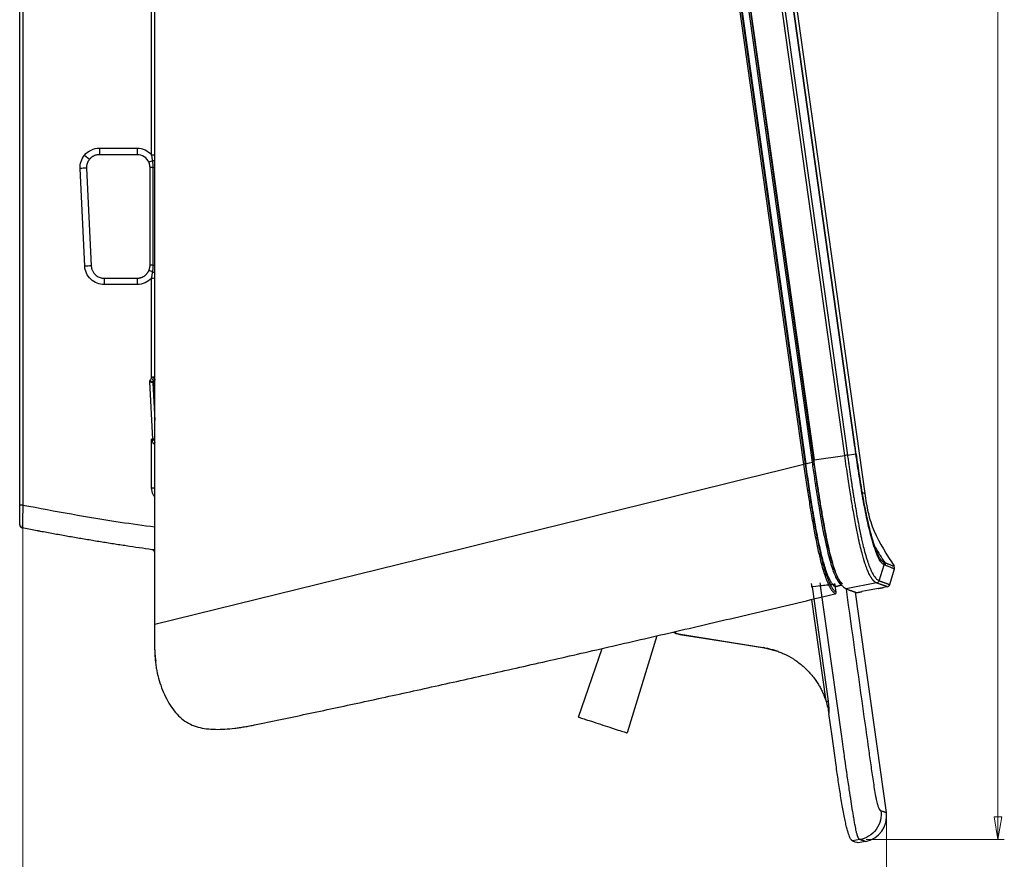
# Model space of a CAD drawing. Header units: millimetres. Extents: x 15 to 1195, y 5 to 836.
# Tile 22 of 35: x 171 to 324, y 285 to 415. Entities that reach past the tile are written whole.
import ezdxf

# ---------------------------------------------------------------- set-up
doc = ezdxf.new("R2010")
doc.units = ezdxf.units.MM
doc.styles.add('SLDTEXTSTYLE0', font='TXT', dxfattribs={"width": 0.75})
doc.dimstyles.new('SLDDIMSTYLE0', dxfattribs={"dimtxt": 3.5, "dimasz": 3.556, "dimexe": 0, "dimexo": 0.0625, "dimgap": 0.875, "dimtad": 1, "dimrnd": 1e-09, "dimzin": 12, "dimdsep": 46, "dimtxsty": 'SLDTEXTSTYLE0', "dimblk1": 'CLOSED', "dimblk2": 'CLOSED', "dimsah": 1, "dimcen": 0.09, "dimadec": 0, "dimazin": 3, "dimtfac": 1, "dimtofl": 0, "dimtmove": 0, "dimatfit": 3, "dimldrblk": 'CLOSED', "dimfxl": 0, "dimfrac": 2, "dimtolj": 1, "dimtzin": 12, "dimarcsym": 0})

# ---------------------------------------------------------------- blocks, each defined once
blk = doc.blocks.new('_Closed')
at = {"color": 0, "linetype": 'ByBlock', "lineweight": -2}
for p, q in [((-1, 0.166667), (0, 0)), ((-1, 0.166667), (-1, -0.166667)), ((0, 0), (-1, -0.166667)), ((0, 0), (-1, 0))]:
    blk.add_line(p, q, dxfattribs=at)
blk = doc.blocks.new('_D_1')
at = {"color": 7, "linetype": 'Continuous', "lineweight": 0}
for p, q in [((171.31, 338.66), (171.31, 264.59)), ((305.53, 290.85), (305.53, 264.59)), ((171.31, 265.59), (305.53, 265.59))]:
    blk.add_line(p, q, dxfattribs=at)
at = {"color": 7, "linetype": 'Continuous', "lineweight": 18, "xscale": 3.556, "yscale": 3.556, "rotation": 180.0000000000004}
blk.add_blockref('_Closed', (171.31, 265.59, 0), dxfattribs=at)
at = {"color": 7, "linetype": 'Continuous', "lineweight": 18, "xscale": 3.556, "yscale": 3.556}
blk.add_blockref('_Closed', (305.53, 265.59, 0), dxfattribs=at)
at = {"color": 7, "linetype": 'Continuous', "lineweight": 18, "insert": (235.94, 270.1), "char_height": 3.5, "attachment_point": 1, "style": 'SLDTEXTSTYLE0'}
blk.add_mtext('134,23', dxfattribs=at)
blk = doc.blocks.new('_D_2')
at = {"color": 7, "linetype": 'Continuous', "lineweight": 0}
for p, q in [((270.67, 583.11), (323.86, 583.11)), ((322.86, 583.11), (322.86, 287.65)), ((302.41, 287.65), (323.86, 287.65))]:
    blk.add_line(p, q, dxfattribs=at)
at = {"color": 7, "linetype": 'Continuous', "lineweight": 18, "xscale": 3.556, "yscale": 3.556}
for p, rotation in [((322.86, 583.11, 0), 90.0000000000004), ((322.86, 287.65, 0), 270.0000000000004)]:
    blk.add_blockref('_Closed', p, dxfattribs=dict(at, rotation=rotation))
at = {"color": 7, "linetype": 'Continuous', "lineweight": 18, "insert": (318.35, 425.63), "char_height": 3.5, "attachment_point": 1, "rotation": 90, "style": 'SLDTEXTSTYLE0'}
blk.add_mtext('295,46', dxfattribs=at)

msp = doc.modelspace()

# ---------------------------------------------------------------- linework, layer by layer
at = {"color": 7, "linetype": 'Continuous', "lineweight": 25}
for p, q in [((270.324, 568.217), (302.194, 341.446)), ((269.363, 561.73), (299.483, 347.419)), ((292.719, 346.001), (262.549, 560.675)), ((262.735, 560.701), (292.905, 346.027)), ((262.847, 560.718), (293.012, 346.079)), ((294.04, 346.332), (263.889, 560.867)), ((264.075, 560.893), (294.226, 346.359)), ((264.162, 560.999), (294.282, 346.688)), ((299.06, 347.359), (268.94, 561.671)), ((300.526, 349.494), (270.938, 560.021)), ((300.572, 349.5), (270.984, 560.027)), ((191.812, 321.133), (191.812, 550.54)), ((191.317, 394.114), (191.317, 548.916)), ((170.812, 339.66), (170.812, 546.105)), ((171.308, 546.108), (171.308, 339.663)), ((183.193, 395.133), (189.064, 395.133)), ((180.891, 394.057), (181.667, 393.408)), ((189.072, 394.126), (183.202, 394.126)), ((180.929, 376.789), (180.197, 391.988)), ((181.204, 392.029), (181.937, 376.83)), ((191.072, 376.926), (191.072, 392.126)), ((191.566, 376.933), (191.566, 392.132)), ((189.064, 373.934), (183.926, 373.934)), ((183.935, 374.926), (189.072, 374.926)), ((191.317, 359.369), (191.317, 374.953)), ((191.002, 358.816), (191.454, 349.921)), ((191.595, 358.585), (191.514, 358.671)), ((191.514, 358.671), (191.812, 352.802)), ((191.812, 354.442), (191.595, 358.585)), ((191.454, 349.921), (191.317, 349.906)), ((191.317, 342.336), (191.317, 349.906)), ((299.483, 347.419), (300.794, 347.603)), ((294.282, 346.688), (299.06, 347.359)), ((191.382, 332.717), (191.382, 332.717)), ((191.541, 332.666), (191.546, 332.664)), ((303.632, 333.411), (303.499, 333.63)), ((304.414, 327.886), (305.197, 330.354)), ((306.053, 327.298), (306.793, 329.719)), ((304.019, 327.541), (299.282, 326.62)), ((293.979, 326.953), (296.476, 309.191)), ((297.6, 326.987), (297.535, 327.451)), ((297.57, 326.979), (298.538, 327.227)), ((305.534, 291.854), (300.72, 326.106)), ((305.105, 326.843), (305.083, 326.84)), ((305.67, 326.953), (305.105, 326.843)), ((296.153, 309.145), (293.927, 324.982)), ((272.365, 319.91), (272.812, 319.712)), ((272.812, 319.712), (272.812, 320.014)), ((269.829, 319.317), (265.218, 304.235)), ((272.948, 319.7), (273.44, 319.553)), ((273.219, 319.622), (286.373, 317.507)), ((257.683, 306.684), (261.361, 317.366)), ((286.581, 317.438), (288.584, 316.914)), ((296.153, 309.145), (296.476, 309.191)), ((301.406, 287.648), (300.272, 287.449)), ((302.267, 287.358), (301.144, 287.16))]:
    msp.add_line(p, q, dxfattribs=at)
at = {"color": 7, "linetype": 'Continuous', "lineweight": 25, "flags": 128}
for points in [[(191.783, 349.112), (191.791, 349.203), (191.812, 349.284)], [(293.012, 346.079), (293.588, 346.221), (294.04, 346.332)], [(295.302, 327.09), (294.562, 327.013), (293.979, 326.953)], [(297.554, 326.948), (298.113, 327.092), (298.553, 327.204)], [(297.725, 326.087), (297.619, 326.851), (297.603, 326.961)], [(304.294, 326.689), (302.854, 326.41), (301.722, 326.191)], [(296.481, 325.587), (297.095, 325.743), (297.577, 325.866)], [(273.44, 319.553), (280.798, 318.369), (286.581, 317.438)], [(297.714, 299.201), (297.082, 303.7), (296.585, 307.235)]]:
    msp.add_lwpolyline(points, dxfattribs=at)
at = {"color": 7, "linetype": 'Continuous', "lineweight": 25}
for centre, radius, start, end in [((212.128, 394.88), 28.936, 179.499, 181.49372), ((217.998, 394.88), 28.936, 179.499, 181.49372), ((191.44, 411.054), 16.941, 269.58335, 271.25974), ((182.03, 359.223), 32.816, 91.44223, 93.20291), ((196.596, 381.193), 13.041, 113.08758, 115.87353), ((191.481, 379.443), 12.689, 89.61663, 91.84409), ((191.542, 392.651), 0.542, 60.04951, 96.35942), ((191.608, 398.476), 6.345, 269.61663, 271.84409), ((182.763, 344.024), 32.816, 91.44223, 93.20291), ((191.481, 364.244), 12.689, 89.61663, 91.84409), ((191.608, 383.277), 6.345, 269.61663, 271.84409), ((174.883, 338.229), 41.144, 66.20743, 67.08273), ((191.541, 376.377), 0.505, 263.29071, 302.54508), ((212.3, 374.181), 28.375, 178.49399, 180.4987), ((217.437, 374.181), 28.375, 178.49399, 180.4987), ((191.44, 391.893), 16.941, 269.58335, 271.25974), ((160.334, 272.235), 92.001, 70.26923, 70.49895), ((259.343, 418.798), 90.33, 221.14129, 221.45822), ((191.927, 358.7), 0.55, 165.89864, 177.88439), ((191.914, 358.69), 0.4, 104.70746, 182.8208), ((191.995, 358.605), 0.4, 117.15829, 182.8241), ((191.869, 357.121), 1.49, 92.17931, 100.59038), ((192.136, 359.526), 0.502, 171.70721, 229.73013), ((194.387, 347.304), 3.883, 138.89627, 140.44467), ((193.224, 346.385), 3.706, 112.39761, 118.98534), ((141.878, 344.697), 49.85, 5.94106, 6.01498), ((192.323, 349.077), 0.601, 148.22119, 175.72183), ((192.304, 349.115), 0.541, 155.54422, 180.32567), ((300.699, 348.278), 0.682, 278.01579, 281.93412), ((191.44, 359.276), 16.941, 269.58335, 271.25974), ((171.185, 322.723), 16.941, 89.58335, 91.25974), ((171.312, 336.586), 0.5, 180, 259.01852), ((191.312, 332.223), 0.5, 0.00297, 81.95798), ((191.312, 332.222), 0.5, 0, 81.96138), ((304.717, 330.496), 0.5, 343.47166, 32.29739), ((306.315, 329.865), 0.5, 343, 32.54175), ((291.823, 326.859), 3.487, 3.80325, 12.0206), ((303.934, 328.027), 0.501, 281.30901, 343.60447), ((290.498, 326.721), 3.489, 3.80487, 12.01721), ((305.575, 327.444), 0.5, 281, 343), ((301.572, 291.297), 4, 280, 8)]:
    msp.add_arc(centre, radius, start, end, dxfattribs=at)
for points, knots in [([(180.891, 394.057), (181.163, 394.382), (181.52, 394.662), (182.325, 395.039), (182.77, 395.133), (183.193, 395.133)], [0, 0, 0, 0, 0.5, 0.5, 1, 1, 1, 1]), ([(189.064, 395.133), (189.476, 395.133), (189.907, 395.044), (190.693, 394.688), (191.044, 394.423), (191.317, 394.114)], [0, 0, 0, 0, 0.5, 0.5, 1, 1, 1, 1]), ([(180.197, 391.988), (180.179, 392.352), (180.229, 392.731), (180.469, 393.445), (180.658, 393.778), (180.891, 394.057)], [0, 0, 0, 0, 0.5, 0.5, 1, 1, 1, 1]), ([(181.667, 393.408), (181.638, 393.371), (181.578, 393.297), (181.498, 393.177), (181.426, 393.05), (181.363, 392.918), (181.31, 392.78), (181.266, 392.636), (181.233, 392.489), (181.211, 392.338), (181.2, 392.184), (181.203, 392.081), (181.204, 392.029)], [0, 0, 0, 0, 0.0956004, 0.1921782, 0.2897334, 0.3882662, 0.4877768, 0.5882653, 0.6897317, 0.7921762, 0.895599, 1, 1, 1, 1]), ([(183.202, 394.126), (183.154, 394.125), (183.059, 394.123), (182.918, 394.107), (182.78, 394.082), (182.645, 394.048), (182.515, 394.005), (182.389, 393.954), (182.267, 393.896), (182.152, 393.829), (182.042, 393.757), (181.938, 393.678), (181.841, 393.593), (181.75, 393.504), (181.695, 393.44), (181.667, 393.408)], [0, 0, 0, 0, 0.0818269, 0.1628362, 0.2430281, 0.3224026, 0.4009597, 0.4786995, 0.5556221, 0.6317276, 0.707016, 0.7814873, 0.8551417, 0.9279792, 1, 1, 1, 1]), ([(190.905, 392.927), (190.75, 393.281), (190.49, 393.588), (189.844, 394.011), (189.459, 394.126), (189.072, 394.126)], [0, 0, 0, 0, 0.5, 0.5, 1, 1, 1, 1]), ([(191.482, 393.19), (191.47, 393.268), (191.446, 393.422), (191.405, 393.653), (191.369, 393.844), (191.343, 393.979), (191.33, 394.046), (191.322, 394.085), (191.318, 394.104), (191.316, 394.113)], [0, 0, 0, 0, 0.2521789, 0.5001634, 0.7501445, 0.8752125, 0.9377961, 0.9691056, 1, 1, 1, 1]), ([(191.072, 392.126), (191.072, 392.166), (191.07, 392.252), (191.057, 392.389), (191.032, 392.534), (191.003, 392.65), (190.973, 392.751), (190.944, 392.834), (190.917, 392.897), (190.905, 392.927)], [0, 0, 0, 0, 0.1466517, 0.3128658, 0.4987057, 0.6822847, 0.748768, 0.8832299, 1, 1, 1, 1]), ([(191.566, 392.132), (191.565, 392.214), (191.563, 392.374), (191.552, 392.605), (191.534, 392.818), (191.512, 393.011), (191.491, 393.133), (191.482, 393.19)], [0, 0, 0, 0, 0.2326622, 0.4503066, 0.6521574, 0.8364178, 1, 1, 1, 1]), ([(183.926, 373.934), (183.581, 373.934), (183.211, 373.995), (182.492, 374.271), (182.146, 374.486), (181.567, 375.038), (181.335, 375.373), (181.025, 376.078), (180.946, 376.445), (180.929, 376.789)], [0, 0, 0, 0, 0.25, 0.25, 0.5, 0.5, 0.75, 0.75, 1, 1, 1, 1]), ([(181.937, 376.83), (181.94, 376.782), (181.947, 376.68), (181.973, 376.524), (182.014, 376.358), (182.074, 376.184), (182.156, 376.004), (182.262, 375.823), (182.394, 375.644), (182.589, 375.435), (182.851, 375.232), (183.165, 375.07), (183.456, 374.978), (183.71, 374.933), (183.865, 374.929), (183.935, 374.926)], [0, 0, 0, 0, 0.04786043, 0.09991087, 0.15615085, 0.21657983, 0.28119721, 0.35000237, 0.42299463, 0.50017325, 0.63145931, 0.74710037, 0.84707995, 0.93138382, 1, 1, 1, 1]), ([(190.905, 376.125), (190.917, 376.154), (190.944, 376.218), (190.989, 376.348), (191.036, 376.526), (191.062, 376.702), (191.071, 376.839), (191.072, 376.898), (191.072, 376.926)], [0, 0, 0, 0, 0.116671, 0.2512536, 0.5013005, 0.7855252, 0.8955806, 1, 1, 1, 1]), ([(191.482, 375.876), (191.491, 375.933), (191.512, 376.054), (191.534, 376.247), (191.552, 376.46), (191.563, 376.691), (191.565, 376.85), (191.566, 376.933)], [0, 0, 0, 0, 0.1638501, 0.3482871, 0.550178, 0.767679, 1, 1, 1, 1]), ([(189.072, 374.926), (189.12, 374.927), (189.216, 374.929), (189.358, 374.945), (189.498, 374.97), (189.635, 375.005), (189.768, 375.05), (189.897, 375.103), (190.021, 375.164), (190.14, 375.233), (190.252, 375.31), (190.359, 375.393), (190.459, 375.483), (190.552, 375.579), (190.638, 375.68), (190.717, 375.785), (190.787, 375.895), (190.851, 376.008), (190.887, 376.086), (190.905, 376.125)], [0, 0, 0, 0, 0.06215354, 0.12389054, 0.18521106, 0.24611515, 0.30660287, 0.36667427, 0.42632941, 0.48556835, 0.54439114, 0.60279785, 0.66078855, 0.71836329, 0.77552214, 0.83226516, 0.88859243, 0.94450402, 1, 1, 1, 1]), ([(191.316, 374.953), (191.318, 374.963), (191.322, 374.982), (191.33, 375.02), (191.343, 375.088), (191.369, 375.222), (191.405, 375.414), (191.446, 375.644), (191.47, 375.798), (191.482, 375.876)], [0, 0, 0, 0, 0.03089436, 0.06220384, 0.1247875, 0.24985549, 0.49983657, 0.74781949, 1, 1, 1, 1]), ([(191.317, 374.953), (191.044, 374.643), (190.693, 374.378), (189.907, 374.023), (189.476, 373.934), (189.064, 373.934)], [0, 0, 0, 0, 0.5, 0.5, 1, 1, 1, 1]), ([(191.394, 358.834), (191.375, 358.833), (191.337, 358.829), (191.273, 358.825), (191.206, 358.821), (191.138, 358.819), (191.07, 358.817), (191.025, 358.816), (191.002, 358.816)], [0, 0, 0, 0, 0.1792804, 0.3527777, 0.5211187, 0.6848185, 0.8443174, 1, 1, 1, 1]), ([(191.378, 358.721), (191.363, 358.725), (191.331, 358.734), (191.274, 358.75), (191.199, 358.769), (191.107, 358.791), (191.037, 358.807), (191.002, 358.816)], [0, 0, 0, 0, 0.1488599, 0.3152962, 0.4993363, 0.7494877, 1, 1, 1, 1]), ([(191.046, 358.958), (191.074, 359.037), (191.109, 359.112), (191.2, 359.251), (191.254, 359.314), (191.317, 359.369)], [0, 0, 0, 0, 0.5, 0.5, 1, 1, 1, 1]), ([(191.317, 359.369), (191.331, 359.392), (191.358, 359.436), (191.405, 359.494), (191.467, 359.55), (191.55, 359.599), (191.611, 359.599), (191.64, 359.598)], [0, 0, 0, 0, 0.1826709, 0.348675, 0.5011152, 0.7558216, 1, 1, 1, 1]), ([(191.514, 358.671), (191.512, 358.672), (191.509, 358.676), (191.491, 358.684), (191.464, 358.694), (191.427, 358.706), (191.394, 358.716), (191.378, 358.721)], [0, 0, 0, 0, 0.1860982, 0.3789119, 0.5786888, 0.7856515, 1, 1, 1, 1]), ([(191.646, 358.993), (191.635, 358.983), (191.613, 358.964), (191.585, 358.934), (191.561, 358.908), (191.54, 358.886), (191.513, 358.864), (191.471, 358.846), (191.423, 358.839), (191.394, 358.834)], [0, 0, 0, 0, 0.1100781, 0.2127706, 0.3101126, 0.4049076, 0.5004599, 0.6951859, 1, 1, 1, 1]), ([(191.64, 359.598), (191.658, 359.596), (191.693, 359.59), (191.736, 359.585), (191.77, 359.582), (191.794, 359.58), (191.809, 359.581), (191.811, 359.584), (191.812, 359.585)], [0, 0, 0, 0, 0.1708977, 0.3399065, 0.5071704, 0.6728379, 0.8370621, 1, 1, 1, 1]), ([(191.913, 359.102), (191.909, 359.102), (191.894, 359.102), (191.857, 359.099), (191.811, 359.087), (191.768, 359.07), (191.731, 359.052), (191.69, 359.028), (191.66, 359.004), (191.646, 358.993)], [0, 0, 0, 0, 0.0633234, 0.2505075, 0.4988202, 0.6070349, 0.6989441, 0.8663328, 1, 1, 1, 1]), ([(191.428, 349.627), (191.422, 349.651), (191.416, 349.677), (191.408, 349.714), (191.405, 349.727), (191.4, 349.752), (191.399, 349.766), (191.393, 349.777)], [0, 0, 0, 0, 0.5, 0.5, 0.75, 0.75, 1, 1, 1, 1]), ([(191.724, 349.121), (191.715, 349.126), (191.697, 349.136), (191.667, 349.16), (191.636, 349.191), (191.605, 349.229), (191.573, 349.275), (191.529, 349.351), (191.475, 349.467), (191.444, 349.571), (191.428, 349.627)], [0, 0, 0, 0, 0.0736719, 0.1492598, 0.2284187, 0.3125932, 0.4029877, 0.5005766, 0.7349064, 1, 1, 1, 1]), ([(191.454, 349.921), (191.476, 349.924), (191.531, 349.933), (191.625, 349.949), (191.743, 349.97), (191.809, 349.984), (191.846, 349.993)], [0, 0, 0, 0, 0.1477993, 0.3638728, 0.6480271, 1, 1, 1, 1]), ([(191.461, 349.857), (191.485, 349.859), (191.532, 349.863), (191.598, 349.867), (191.658, 349.869), (191.71, 349.87), (191.756, 349.868), (191.795, 349.864), (191.829, 349.858), (191.859, 349.85), (191.877, 349.842), (191.885, 349.838)], [0, 0, 0, 0, 0.1537784, 0.2957292, 0.4265595, 0.546714, 0.6565412, 0.756377, 0.8465896, 0.9276136, 1, 1, 1, 1]), ([(300.84, 347.611), (300.799, 347.896), (300.709, 348.526), (300.62, 349.155), (300.572, 349.5)], [0, 0, 0, 0, 0.4523502, 1, 1, 1, 1]), ([(303.826, 332.632), (303.753, 332.839), (303.579, 333.331), (303.264, 334.391), (302.904, 335.77), (302.429, 337.824), (301.875, 340.624), (301.302, 344.1), (300.964, 346.434), (300.794, 347.603)], [0, 0, 0, 0, 0.0755249, 0.1792969, 0.2833569, 0.3864718, 0.5919292, 0.7956319, 1, 1, 1, 1]), ([(300.817, 347.609), (300.985, 346.449), (301.319, 344.14), (301.883, 340.716), (302.426, 337.973), (302.89, 335.983), (303.24, 334.652), (303.573, 333.559), (303.873, 332.698), (304.136, 332.063), (304.343, 331.625), (304.448, 331.491), (304.484, 331.444)], [0, 0, 0, 0, 0.1607882, 0.3200461, 0.4792702, 0.5584623, 0.6378237, 0.7168415, 0.7969751, 0.8770489, 0.9567568, 1, 1, 1, 1]), ([(292.905, 346.027), (292.9, 346.027), (292.878, 346.024), (292.808, 346.014), (292.762, 346.007), (292.719, 346.001)], [0, 0, 0, 0, 0.5, 0.5, 1, 1, 1, 1]), ([(297.577, 325.866), (297.553, 325.882), (297.506, 325.913), (297.434, 325.972), (297.361, 326.038), (297.288, 326.113), (297.214, 326.196), (297.141, 326.287), (297.067, 326.386), (296.993, 326.494), (296.918, 326.61), (296.844, 326.734), (296.769, 326.868), (296.694, 327.01), (296.541, 327.317), (296.303, 327.858), (295.969, 328.79), (295.628, 329.915), (295.247, 331.376), (294.818, 333.27), (294.348, 335.657), (293.98, 337.763), (293.7, 339.459), (293.51, 340.656), (293.316, 341.908), (293.12, 343.219), (292.92, 344.59), (292.787, 345.524), (292.719, 346.001)], [0, 0, 0, 0, 0.0223981, 0.0441804, 0.0653727, 0.0859999, 0.1060863, 0.1256558, 0.1447316, 0.1633367, 0.1814938, 0.1992253, 0.2165538, 0.2335016, 0.2500911, 0.3179444, 0.380761, 0.4406908, 0.4999904, 0.5779266, 0.6602302, 0.7507098, 0.7880809, 0.8269779, 0.8675154, 0.9097993, 0.9539293, 1, 1, 1, 1]), ([(292.905, 346.027), (292.944, 345.757), (293.019, 345.223), (293.132, 344.433), (293.244, 343.665), (293.354, 342.92), (293.475, 342.106), (293.609, 341.23), (293.807, 339.964), (294.065, 338.367), (294.388, 336.499), (294.73, 334.665), (295.079, 332.96), (295.441, 331.384), (295.8, 330.022), (296.148, 328.894), (296.475, 328.008), (296.77, 327.347), (297.044, 326.846), (297.263, 326.53), (297.443, 326.322), (297.587, 326.183), (297.679, 326.119), (297.725, 326.087)], [0, 0, 0, 0, 0.0263779, 0.0520425, 0.0769991, 0.1012532, 0.1248112, 0.1566155, 0.1870127, 0.2492626, 0.3144904, 0.3746751, 0.4389888, 0.5000776, 0.5622403, 0.6250073, 0.6875101, 0.7499643, 0.8100248, 0.8752417, 0.9147377, 0.9563104, 1, 1, 1, 1]), ([(297.554, 326.948), (297.533, 326.965), (297.491, 326.997), (297.426, 327.055), (297.361, 327.119), (297.296, 327.189), (297.162, 327.348), (296.955, 327.643), (296.66, 328.193), (296.362, 328.889), (296.051, 329.765), (295.725, 330.859), (295.388, 332.181), (295.05, 333.696), (294.725, 335.316), (294.408, 337.052), (294.136, 338.644), (293.895, 340.134), (293.683, 341.492), (293.464, 342.941), (293.239, 344.48), (293.089, 345.536), (293.012, 346.079)], [0, 0, 0, 0, 0.0207715, 0.0410417, 0.0608143, 0.0800936, 0.098884, 0.1767984, 0.2473942, 0.3123934, 0.3728337, 0.4359942, 0.4983124, 0.559124, 0.6236936, 0.683627, 0.7487231, 0.7931372, 0.8403992, 0.8905881, 0.9437699, 1, 1, 1, 1]), ([(294.04, 346.332), (294.086, 346.339), (294.13, 346.345), (294.198, 346.355), (294.22, 346.358), (294.226, 346.359)], [0, 0, 0, 0, 0.5, 0.5, 1, 1, 1, 1]), ([(298.553, 327.204), (298.53, 327.222), (298.485, 327.258), (298.416, 327.322), (298.347, 327.393), (298.278, 327.471), (298.209, 327.558), (298.139, 327.651), (298.07, 327.752), (298, 327.861), (297.931, 327.977), (297.774, 328.257), (297.523, 328.78), (297.158, 329.753), (296.785, 330.981), (296.395, 332.521), (295.982, 334.406), (295.553, 336.643), (295.176, 338.83), (294.845, 340.886), (294.599, 342.487), (294.387, 343.913), (294.21, 345.12), (294.097, 345.928), (294.04, 346.332)], [0, 0, 0, 0, 0.0223331, 0.0440415, 0.0651458, 0.0856681, 0.1056311, 0.1250587, 0.1439761, 0.1624071, 0.1803703, 0.1978853, 0.2814953, 0.3569336, 0.4278049, 0.4984769, 0.5754663, 0.6577634, 0.7487732, 0.8094389, 0.8744175, 0.9160436, 0.9579731, 1, 1, 1, 1]), ([(294.226, 346.359), (294.262, 346.106), (294.332, 345.608), (294.437, 344.87), (294.541, 344.153), (294.644, 343.456), (294.804, 342.379), (295.021, 340.963), (295.305, 339.193), (295.597, 337.472), (295.909, 335.756), (296.232, 334.13), (296.565, 332.628), (296.897, 331.316), (297.33, 329.854), (297.724, 328.857), (298.021, 328.285), (298.18, 328.024), (298.304, 327.843), (298.434, 327.678), (298.57, 327.531), (298.657, 327.461), (298.701, 327.425)], [0, 0, 0, 0, 0.02649575, 0.05229775, 0.07741068, 0.10183958, 0.12558995, 0.19085901, 0.25124026, 0.31381253, 0.37627984, 0.44089892, 0.50166323, 0.56421162, 0.6271071, 0.75229303, 0.81450892, 0.84464956, 0.87633758, 0.91550946, 0.95671645, 1, 1, 1, 1]), ([(299.282, 326.62), (299.26, 326.629), (299.215, 326.646), (299.146, 326.682), (299.077, 326.726), (299.007, 326.777), (298.937, 326.836), (298.85, 326.917), (298.747, 327.028), (298.582, 327.235), (298.357, 327.58), (298.06, 328.156), (297.787, 328.813), (297.559, 329.45), (297.319, 330.191), (297.005, 331.282), (296.683, 332.602), (296.429, 333.752), (296.182, 334.937), (295.876, 336.53), (295.527, 338.51), (295.248, 340.211), (295.035, 341.564), (294.865, 342.673), (294.681, 343.908), (294.482, 345.274), (294.349, 346.209), (294.282, 346.688)], [0, 0, 0, 0, 0.0221038, 0.0436816, 0.0647368, 0.0852729, 0.1052939, 0.1248038, 0.1566873, 0.1870216, 0.249349, 0.3146319, 0.3746036, 0.4061559, 0.4372247, 0.4998064, 0.5619382, 0.5931644, 0.6248175, 0.6848286, 0.7501098, 0.8126393, 0.8430259, 0.8750028, 0.9145704, 0.9562257, 1, 1, 1, 1]), ([(299.483, 347.419), (299.447, 347.414), (299.387, 347.405), (299.235, 347.384), (299.145, 347.371), (299.06, 347.359)], [0, 0, 0, 0, 0.5, 0.5, 1, 1, 1, 1]), ([(304.019, 327.541), (303.995, 327.55), (303.946, 327.569), (303.871, 327.609), (303.795, 327.658), (303.718, 327.716), (303.641, 327.783), (303.563, 327.86), (303.486, 327.945), (303.408, 328.039), (303.33, 328.142), (303.252, 328.254), (303.174, 328.375), (303.037, 328.601), (302.815, 329.023), (302.513, 329.727), (302.152, 330.755), (301.805, 331.929), (301.447, 333.373), (301.105, 334.906), (300.71, 336.901), (300.376, 338.78), (300.117, 340.336), (299.936, 341.454), (299.739, 342.719), (299.525, 344.133), (299.295, 345.696), (299.141, 346.788), (299.06, 347.359)], [0, 0, 0, 0, 0.0242845, 0.0479242, 0.0709237, 0.0932885, 0.115025, 0.1361389, 0.1566311, 0.176508, 0.195778, 0.2144503, 0.2325341, 0.2500386, 0.3068095, 0.3750224, 0.4244867, 0.5000869, 0.5483202, 0.600432, 0.6688562, 0.750359, 0.7810047, 0.8159447, 0.8552477, 0.8989842, 0.947207, 1, 1, 1, 1]), ([(299.483, 347.419), (299.52, 347.152), (299.594, 346.63), (299.704, 345.863), (299.811, 345.128), (299.914, 344.425), (300.015, 343.753), (300.112, 343.112), (300.205, 342.504), (300.295, 341.926), (300.382, 341.38), (300.465, 340.865), (300.544, 340.381), (300.619, 339.928), (300.756, 339.114), (300.961, 337.944), (301.244, 336.43), (301.487, 335.23), (301.699, 334.26), (301.901, 333.393), (302.292, 331.847), (302.876, 330.025), (303.38, 328.991), (303.72, 328.472), (303.925, 328.226), (304.104, 328.059), (304.262, 327.949), (304.356, 327.91), (304.401, 327.89)], [0, 0, 0, 0, 0.0250013, 0.0490121, 0.0720408, 0.0940959, 0.115186, 0.1353184, 0.1544927, 0.1727148, 0.1899921, 0.2063315, 0.221739, 0.2362195, 0.2497767, 0.2999792, 0.3498685, 0.4006472, 0.4248141, 0.4561513, 0.5002788, 0.6171286, 0.7498803, 0.8050393, 0.857569, 0.9075786, 0.955054, 1, 1, 1, 1]), ([(191.812, 340.876), (191.718, 341.006), (191.408, 341.432), (191.354, 341.965), (191.317, 342.336)], [0, 0, 0, 0, 0.3050746, 1, 1, 1, 1]), ([(302.194, 341.446), (302.175, 341.453), (302.155, 341.461), (301.739, 341.616), (301.727, 341.621)], [0, 0, 0, 0, 0.9715662, 1, 1, 1, 1]), ([(302.194, 341.446), (302.334, 340.451), (302.474, 339.457), (302.802, 337.991), (302.932, 337.507), (303.248, 336.551), (304.163, 334.188), (305.588, 331.935), (306.737, 330.134)], [0, 0, 0, 0, 0.25, 0.25, 0.375, 0.375, 0.5, 1, 1, 1, 1]), ([(170.812, 336.586), (170.812, 336.586), (170.812, 336.607), (170.812, 336.686), (170.812, 336.746), (170.812, 336.903), (170.812, 336.998), (170.812, 337.224), (170.812, 337.355), (170.812, 337.782), (170.812, 338.124), (170.812, 338.676), (170.812, 338.869), (170.812, 339.261), (170.812, 339.459), (170.812, 339.66)], [0, 0, 0, 0, 0.125, 0.125, 0.25, 0.25, 0.375, 0.375, 0.5, 0.5, 0.75, 0.75, 0.875, 0.875, 1, 1, 1, 1]), ([(171.308, 339.663), (171.306, 339.6), (171.302, 339.46), (171.296, 339.228), (171.288, 338.921), (171.279, 338.607), (171.268, 338.155), (171.254, 337.663), (171.241, 337.117), (171.23, 336.681), (171.223, 336.403), (171.219, 336.245), (171.218, 336.159), (171.217, 336.105), (171.217, 336.099), (171.217, 336.096)], [0, 0, 0, 0, 0.0341636, 0.0758483, 0.1254678, 0.2020046, 0.2507157, 0.3850116, 0.5002287, 0.6286174, 0.7498367, 0.8129444, 0.8759001, 0.9383607, 1, 1, 1, 1]), ([(171.308, 339.663), (176.332, 338.715), (183.143, 337.431), (190.011, 336.502), (191.812, 336.259)], [0, 0, 0, 0, 0.7376746, 1, 1, 1, 1]), ([(191.382, 332.717), (190.716, 332.812), (189.382, 333.003), (187.381, 333.302), (185.374, 333.611), (183.364, 333.931), (181.349, 334.263), (179.33, 334.606), (177.307, 334.961), (175.28, 335.327), (173.249, 335.704), (171.895, 335.965), (171.217, 336.096)], [0, 0, 0, 0, 0.0986854, 0.197663, 0.2969327, 0.3964945, 0.4963485, 0.5964945, 0.6969327, 0.797663, 0.8986854, 1, 1, 1, 1]), ([(174.012, 335.563), (174.011, 335.564), (174.01, 335.564), (173.998, 335.566), (173.976, 335.57), (173.938, 335.577), (173.882, 335.588), (173.813, 335.601), (173.734, 335.616), (173.647, 335.632), (173.586, 335.643), (173.556, 335.649)], [0, 0, 0, 0, 0.08323468, 0.16631948, 0.2505535, 0.3741287, 0.49985594, 0.62310841, 0.74929126, 0.87492937, 1, 1, 1, 1]), ([(303.475, 333.711), (303.587, 333.499), (304.132, 332.465), (304.77, 331.485), (305.277, 330.706)], [0, 0, 0, 0, 0.2050634, 1, 1, 1, 1]), ([(191.382, 332.718), (191.386, 332.719), (191.394, 332.722), (191.454, 332.729), (191.548, 332.736), (191.662, 332.744), (191.764, 332.742), (191.812, 332.741)], [0, 0, 0, 0, 0.1997324, 0.4010266, 0.6058928, 0.8158751, 1, 1, 1, 1]), ([(305.197, 330.354), (305.085, 330.419), (304.86, 330.548), (304.51, 331.017), (304.186, 331.685), (303.987, 332.154), (303.855, 332.546), (303.826, 332.632)], [0, 0, 0, 0, 0.3178242, 0.6356601, 0.7945013, 0.955028, 1, 1, 1, 1]), ([(304.484, 331.444), (304.59, 331.284), (304.84, 330.904), (305.03, 330.815), (305.14, 330.763)], [0, 0, 0, 0, 0.4206296, 1, 1, 1, 1]), ([(305.277, 330.706), (305.314, 330.648), (305.34, 330.579), (305.36, 330.436), (305.353, 330.362), (305.334, 330.296)], [0, 0, 0, 0, 0.5, 0.5, 1, 1, 1, 1]), ([(305.277, 330.706), (305.318, 330.69), (305.413, 330.654), (305.564, 330.594), (305.739, 330.525), (305.953, 330.441), (306.175, 330.355), (306.367, 330.279), (306.51, 330.223), (306.612, 330.183), (306.684, 330.155), (306.728, 330.138), (306.734, 330.136), (306.737, 330.134)], [0, 0, 0, 0, 0.0426732, 0.0985625, 0.1676712, 0.2499996, 0.3773498, 0.5, 0.6017762, 0.7026645, 0.8026649, 0.9017769, 1, 1, 1, 1]), ([(306.793, 329.719), (306.792, 329.72), (306.791, 329.72), (306.776, 329.726), (306.754, 329.735), (306.722, 329.748), (306.681, 329.764), (306.631, 329.783), (306.573, 329.807), (306.506, 329.833), (306.396, 329.877), (306.229, 329.943), (305.996, 330.034), (305.71, 330.149), (305.477, 330.24), (305.334, 330.296)], [0, 0, 0, 0, 0.0561021, 0.1120691, 0.1679002, 0.2235948, 0.2791523, 0.334572, 0.3898532, 0.4449952, 0.4999975, 0.6272801, 0.7499997, 0.8463693, 1, 1, 1, 1]), ([(304.401, 327.89), (304.377, 327.808), (304.328, 327.725), (304.19, 327.599), (304.104, 327.558), (304.019, 327.541)], [0, 0, 0, 0, 0.5, 0.5, 1, 1, 1, 1]), ([(305.67, 326.953), (305.669, 326.954), (305.668, 326.954), (305.653, 326.959), (305.63, 326.968), (305.597, 326.979), (305.556, 326.994), (305.505, 327.012), (305.445, 327.034), (305.376, 327.058), (305.298, 327.086), (305.211, 327.117), (305.115, 327.151), (305.011, 327.188), (304.897, 327.229), (304.775, 327.272), (304.644, 327.319), (304.504, 327.369), (304.356, 327.421), (304.199, 327.477), (304.088, 327.517), (304.032, 327.536)], [0, 0, 0, 0, 0.0534379, 0.1067783, 0.1600225, 0.213172, 0.2662282, 0.3191927, 0.3720667, 0.4248518, 0.4775492, 0.5301604, 0.5826868, 0.6351296, 0.6874901, 0.7397698, 0.7919699, 0.8440918, 0.8961365, 0.9481055, 1, 1, 1, 1]), ([(304.414, 327.886), (304.472, 327.865), (304.588, 327.824), (304.751, 327.765), (304.905, 327.71), (305.049, 327.658), (305.185, 327.61), (305.311, 327.564), (305.428, 327.523), (305.535, 327.484), (305.632, 327.449), (305.72, 327.418), (305.797, 327.39), (305.865, 327.366), (305.923, 327.345), (305.97, 327.328), (306.007, 327.315), (306.033, 327.305), (306.05, 327.299), (306.052, 327.298), (306.053, 327.298)], [0, 0, 0, 0, 0.0539779, 0.1081417, 0.1624915, 0.2170271, 0.2717485, 0.3266556, 0.3817483, 0.4370266, 0.4924904, 0.5481395, 0.6039741, 0.6599939, 0.7161989, 0.7725891, 0.8291643, 0.8859246, 0.9428699, 1, 1, 1, 1]), ([(297.555, 327.305), (297.393, 327.292), (296.985, 327.259), (296.212, 327.186), (295.605, 327.122), (295.302, 327.09)], [0, 0, 0, 0, 0.2498221, 0.6254731, 1, 1, 1, 1]), ([(301.406, 287.648), (301.393, 287.654), (301.368, 287.665), (301.328, 287.695), (301.289, 287.735), (301.249, 287.787), (301.208, 287.851), (301.168, 287.928), (301.127, 288.016), (301.086, 288.116), (301.046, 288.227), (301.006, 288.349), (300.941, 288.566), (300.836, 288.988), (300.692, 289.707), (300.54, 290.579), (300.41, 291.36), (300.254, 292.326), (300.038, 293.669), (299.745, 295.581), (299.516, 297.143), (299.356, 298.254), (299.271, 298.848), (299.152, 299.697), (298.997, 300.799), (298.807, 302.156), (298.394, 305.095), (297.77, 309.533), (296.947, 315.385), (296.125, 321.238), (295.577, 325.139), (295.302, 327.09)], [0, 0, 0, 0, 0.01325589, 0.02618167, 0.03875617, 0.05096351, 0.06279256, 0.07423641, 0.08529183, 0.09595863, 0.10623889, 0.11613445, 0.12565577, 0.15248808, 0.1884466, 0.21199431, 0.23284281, 0.25101796, 0.28324527, 0.32485615, 0.37611284, 0.38338462, 0.39605197, 0.41414765, 0.43765929, 0.46657153, 0.5008844, 0.6256633, 0.7504422, 0.8752211, 1, 1, 1, 1]), ([(297.57, 326.981), (297.57, 326.979), (297.569, 326.962), (297.564, 326.948), (297.557, 326.948), (297.554, 326.948)], [0, 0, 0, 0, 0.0523929, 0.5289781, 1, 1, 1, 1]), ([(297.577, 325.866), (297.589, 325.869), (297.613, 325.877), (297.645, 325.896), (297.672, 325.92), (297.701, 325.956), (297.728, 326.012), (297.726, 326.061), (297.725, 326.087)], [0, 0, 0, 0, 0.1278064, 0.2556671, 0.3809364, 0.5012022, 0.7351719, 1, 1, 1, 1]), ([(298.537, 327.229), (298.543, 327.221), (298.558, 327.202), (298.555, 327.203), (298.554, 327.203)], [0, 0, 0, 0, 0.4195095, 1, 1, 1, 1]), ([(299.256, 326.6), (300.188, 319.972), (301.352, 311.687), (302.517, 303.401), (302.808, 301.33), (302.866, 300.916), (302.982, 300.087), (303.04, 299.673), (303.217, 298.431), (303.338, 297.604), (303.527, 296.368), (303.591, 295.959), (303.721, 295.161), (303.787, 294.768), (303.889, 294.214), (303.922, 294.039), (303.988, 293.718), (304.021, 293.57), (304.083, 293.313), (304.112, 293.203), (304.168, 293.011), (304.194, 292.927), (304.27, 292.706), (304.315, 292.6), (304.399, 292.425), (304.438, 292.358), (304.547, 292.203), (304.609, 292.159), (304.665, 292.141)], [0, 0, 0, 0, 0.5, 0.625, 0.625, 0.65625, 0.65625, 0.6875, 0.6875, 0.75, 0.75, 0.78125, 0.78125, 0.8125, 0.8125, 0.828125, 0.828125, 0.84375, 0.84375, 0.859375, 0.859375, 0.875, 0.875, 0.90625, 0.90625, 0.9375, 0.9375, 1, 1, 1, 1]), ([(299.282, 326.62), (299.341, 326.599), (299.457, 326.558), (299.62, 326.5), (299.771, 326.445), (299.912, 326.395), (300.043, 326.348), (300.164, 326.305), (300.274, 326.265), (300.376, 326.229), (300.467, 326.196), (300.55, 326.167), (300.624, 326.14), (300.689, 326.117), (300.746, 326.097), (300.794, 326.079), (300.835, 326.064), (300.868, 326.053), (300.894, 326.043), (300.905, 326.039), (300.911, 326.037)], [0, 0, 0, 0, 0.0603893, 0.1202011, 0.1794376, 0.2381005, 0.2961915, 0.3537125, 0.410665, 0.4670504, 0.5228704, 0.5781262, 0.6328191, 0.6869502, 0.7405209, 0.793532, 0.8459845, 0.8978795, 0.9492178, 1, 1, 1, 1]), ([(300.911, 326.037), (300.912, 326.037), (300.914, 326.037), (300.926, 326.039), (300.945, 326.043), (300.98, 326.049), (301.041, 326.06), (301.14, 326.079), (301.261, 326.102), (301.402, 326.129), (301.556, 326.159), (301.666, 326.18), (301.722, 326.191)], [0, 0, 0, 0, 0.0627419, 0.1250972, 0.1875447, 0.2505612, 0.3756265, 0.5005164, 0.6255354, 0.7506543, 0.8753057, 1, 1, 1, 1]), ([(304.294, 326.689), (304.322, 326.694), (304.378, 326.705), (304.46, 326.721), (304.539, 326.736), (304.64, 326.756), (304.758, 326.779), (304.879, 326.802), (304.978, 326.821), (305.049, 326.834), (305.096, 326.843), (305.102, 326.844), (305.105, 326.844)], [0, 0, 0, 0, 0.0627135, 0.1250281, 0.187423, 0.2503757, 0.3753787, 0.5001042, 0.6247745, 0.749864, 0.8743354, 1, 1, 1, 1]), ([(207.334, 305.476), (208.676, 305.755), (211.386, 306.318), (215.485, 307.183), (219.658, 308.072), (223.906, 308.985), (228.227, 309.924), (232.622, 310.887), (237.092, 311.874), (241.635, 312.886), (246.252, 313.921), (250.944, 314.981), (255.71, 316.065), (260.55, 317.173), (265.464, 318.305), (270.452, 319.46), (275.514, 320.64), (280.651, 321.842), (285.862, 323.069), (291.147, 324.318), (294.695, 325.162), (296.481, 325.587)], [0, 0, 0, 0, 0.0449944, 0.0908363, 0.1375258, 0.1850633, 0.233449, 0.2826831, 0.3327657, 0.3836972, 0.4354776, 0.4881071, 0.5415858, 0.5959139, 0.6510914, 0.7071185, 0.7639953, 0.8217217, 0.880298, 0.939724, 1, 1, 1, 1]), ([(191.812, 317.135), (191.812, 317.344), (191.812, 317.766), (191.812, 318.409), (191.812, 319.067), (191.812, 319.741), (191.812, 320.432), (191.812, 320.897), (191.812, 321.133)], [0, 0, 0, 0, 0.1568415, 0.3175786, 0.4822386, 0.6508468, 0.8234266, 1, 1, 1, 1]), ([(272.716, 319.74), (272.79, 319.717), (272.867, 319.693), (272.935, 319.671), (272.939, 319.67)], [0, 0, 0, 0, 0.9502983, 1, 1, 1, 1]), ([(272.812, 319.712), (272.879, 319.694), (273.014, 319.658), (273.15, 319.634), (273.219, 319.622)], [0, 0, 0, 0, 0.49986534, 1, 1, 1, 1]), ([(273.219, 319.622), (273.251, 319.612), (273.326, 319.589), (273.398, 319.566), (273.44, 319.553)], [0, 0, 0, 0, 0.4331538, 1, 1, 1, 1]), ([(191.812, 317.135), (191.813, 316.998), (191.815, 316.724), (191.83, 316.316), (191.854, 315.909), (191.888, 315.505), (191.932, 315.104), (191.985, 314.706), (192.047, 314.311), (192.19, 313.529), (192.476, 312.368), (192.996, 310.877), (193.631, 309.483), (194.389, 308.206), (195.244, 307.115), (196.227, 306.219), (197.316, 305.557), (198.527, 305.11), (199.841, 304.857), (201.232, 304.767), (202.704, 304.805), (203.962, 304.923), (204.992, 305.059), (205.762, 305.179), (206.544, 305.317), (207.07, 305.423), (207.334, 305.476)], [0, 0, 0, 0, 0.0158546, 0.0316562, 0.0474048, 0.0631011, 0.0787464, 0.0943427, 0.1098926, 0.1253995, 0.1873869, 0.250597, 0.3144558, 0.3758591, 0.4406408, 0.5008923, 0.5638675, 0.6258562, 0.687205, 0.7506073, 0.8117861, 0.8754738, 0.9062618, 0.9372353, 0.9684586, 1, 1, 1, 1]), ([(191.818, 317.073), (191.82, 316.949), (191.824, 316.667), (191.849, 316.388), (191.863, 316.232)], [0, 0, 0, 0, 0.4419928, 1, 1, 1, 1]), ([(286.581, 317.438), (286.547, 317.45), (286.478, 317.473), (286.408, 317.496), (286.373, 317.507)], [0, 0, 0, 0, 0.4961738, 1, 1, 1, 1]), ([(286.373, 317.507), (286.485, 317.488), (286.708, 317.451), (287.039, 317.383), (287.369, 317.307), (287.695, 317.223), (288.019, 317.129), (288.34, 317.027), (288.659, 316.916), (288.974, 316.796), (289.287, 316.667), (290.008, 316.348), (291.1, 315.756), (292.464, 314.749), (293.68, 313.567), (294.514, 312.488), (295.056, 311.626), (295.385, 311.03), (295.678, 310.418), (295.938, 309.791), (296.081, 309.361), (296.153, 309.145)], [0, 0, 0, 0, 0.0252038, 0.0503257, 0.0753836, 0.1003955, 0.1253798, 0.1503546, 0.1753383, 0.2003491, 0.2254053, 0.2505249, 0.3755109, 0.5000884, 0.6252415, 0.7499176, 0.8002293, 0.8502288, 0.9000802, 0.9499488, 1, 1, 1, 1]), ([(191.863, 316.232), (191.863, 316.221), (191.865, 316.198), (191.868, 316.154), (191.872, 316.096), (191.878, 316.023), (191.882, 315.97), (191.884, 315.944)], [0, 0, 0, 0, 0.1500981, 0.3166934, 0.5006634, 0.7503646, 1, 1, 1, 1]), ([(191.888, 315.944), (191.899, 315.829), (191.918, 315.635), (191.963, 315.447), (191.981, 315.371)], [0, 0, 0, 0, 0.595962, 1, 1, 1, 1]), ([(296.476, 309.191), (296.521, 308.866), (296.553, 308.541), (296.59, 307.889), (296.594, 307.561), (296.585, 307.235)], [0, 0, 0, 0, 0.5, 0.5, 1, 1, 1, 1]), ([(257.683, 306.684), (257.683, 306.684), (257.781, 306.652), (258.158, 306.529), (258.438, 306.439), (259.135, 306.212), (259.553, 306.076), (260.464, 305.78), (260.957, 305.62), (261.944, 305.299), (262.437, 305.139), (263.348, 304.843), (263.766, 304.707), (264.463, 304.481), (264.743, 304.39), (265.12, 304.267), (265.218, 304.235), (265.218, 304.235)], [0, 0, 0, 0, 0.125, 0.125, 0.25, 0.25, 0.375, 0.375, 0.5, 0.5, 0.625, 0.625, 0.75, 0.75, 0.875, 0.875, 1, 1, 1, 1]), ([(300.272, 287.449), (300.258, 287.454), (300.228, 287.466), (300.183, 287.496), (300.137, 287.536), (300.071, 287.609), (299.982, 287.738), (299.86, 287.974), (299.725, 288.301), (299.57, 288.764), (299.397, 289.381), (299.209, 290.16), (299.011, 291.094), (298.813, 292.135), (298.614, 293.269), (298.425, 294.417), (298.238, 295.611), (298.063, 296.776), (297.887, 297.982), (297.774, 298.781), (297.714, 299.201)], [0, 0, 0, 0, 0.0337845, 0.0659837, 0.0966093, 0.1256751, 0.1907235, 0.2513805, 0.3139001, 0.3766467, 0.4405966, 0.50197, 0.5634248, 0.6275502, 0.6873761, 0.7525278, 0.8122541, 0.8759092, 0.9346647, 1, 1, 1, 1]), ([(304.665, 292.141), (304.728, 291.683), (304.715, 291.179), (304.479, 290.173), (304.254, 289.673), (303.623, 288.802), (303.217, 288.434), (302.335, 287.898), (301.86, 287.729), (301.406, 287.648)], [0, 0, 0, 0, 0.25, 0.25, 0.5, 0.5, 0.75, 0.75, 1, 1, 1, 1]), ([(304.665, 292.141), (304.708, 292.127), (304.795, 292.098), (304.913, 292.059), (305.021, 292.023), (305.119, 291.991), (305.206, 291.962), (305.284, 291.936), (305.35, 291.914), (305.407, 291.896), (305.453, 291.88), (305.489, 291.868), (305.515, 291.86), (305.531, 291.855), (305.533, 291.854), (305.534, 291.854)], [0, 0, 0, 0, 0.0770199, 0.1540222, 0.2310071, 0.3079751, 0.3849268, 0.4618624, 0.5387824, 0.6156873, 0.6925775, 0.7694535, 0.8463156, 0.9231643, 1, 1, 1, 1]), ([(302.267, 287.358), (302.266, 287.358), (302.264, 287.359), (302.248, 287.364), (302.223, 287.373), (302.187, 287.385), (302.141, 287.4), (302.085, 287.419), (302.019, 287.442), (301.942, 287.467), (301.856, 287.497), (301.759, 287.529), (301.652, 287.565), (301.535, 287.605), (301.449, 287.634), (301.406, 287.648)], [0, 0, 0, 0, 0.077015, 0.1540066, 0.2309771, 0.3079285, 0.3848632, 0.4617833, 0.5386911, 0.6155886, 0.6924781, 0.7693619, 0.846242, 0.9231206, 1, 1, 1, 1])]:
    msp.add_open_spline(points, degree=3, knots=knots, dxfattribs=at)
for points in [[(191.002, 358.816), (191.015, 358.864), (191.03, 358.911), (191.046, 358.958)], [(191.393, 349.777), (191.368, 349.82), (191.342, 349.863), (191.317, 349.906)], [(191.317, 349.906), (191.365, 349.89), (191.413, 349.873), (191.461, 349.857)], [(191.764, 349.112), (191.752, 349.111), (191.739, 349.114), (191.724, 349.121)], [(191.783, 349.112), (191.778, 349.113), (191.771, 349.112), (191.764, 349.112)], [(300.572, 349.5), (300.572, 349.5), (300.555, 349.498), (300.526, 349.494)], [(300.794, 347.603), (300.703, 348.233), (300.614, 348.863), (300.526, 349.494)], [(300.549, 349.497), (300.564, 349.499), (300.572, 349.501), (300.572, 349.5)], [(191.812, 321.133), (225.572, 329.446), (259.207, 337.736), (292.719, 346.001)], [(191.382, 332.717), (191.382, 332.717), (191.382, 332.718), (191.382, 332.718)], [(305.14, 330.763), (305.186, 330.742), (305.232, 330.724), (305.277, 330.706)], [(305.334, 330.296), (305.289, 330.314), (305.243, 330.333), (305.197, 330.354)], [(304.032, 327.536), (304.028, 327.538), (304.024, 327.539), (304.019, 327.541)], [(304.401, 327.89), (304.406, 327.889), (304.41, 327.887), (304.414, 327.886)], [(293.979, 326.953), (293.937, 326.949), (293.895, 326.945), (293.853, 326.941)], [(298.554, 327.203), (298.553, 327.203), (298.553, 327.204), (298.553, 327.204)], [(305.105, 326.843), (305.105, 326.843), (305.105, 326.844), (305.105, 326.844)], [(296.153, 309.145), (296.347, 308.529), (296.493, 307.893), (296.585, 307.235)], [(300.272, 287.449), (300.853, 287.256), (301.144, 287.16), (301.144, 287.16)]]:
    msp.add_open_spline(points, degree=3, dxfattribs=at)

# ---------------------------------------------------------------- dimensions: what is measured, and where the dimension line sits
at = {"color": 7, "linetype": 'Continuous', "lineweight": 18}
dim = msp.add_linear_dim(base=(322.863, 287.648), p1=(269.67, 583.108), p2=(301.406, 287.648), angle=90, dimstyle='SLDDIMSTYLE0', dxfattribs=at)
dim.commit()
dim.dimension.update_dxf_attribs({"geometry": '_D_2', "text_midpoint": (322.863, 432.739), "dimtype": 160})
dim = msp.add_linear_dim(base=(305.534, 265.593), p1=(171.308, 339.663), p2=(305.534, 291.854), dimstyle='SLDDIMSTYLE0', dxfattribs=at)
dim.commit()
dim.dimension.update_dxf_attribs({"geometry": '_D_1', "text_midpoint": (243.047, 265.593), "dimtype": 160})

doc.saveas('drawing.dxf')
